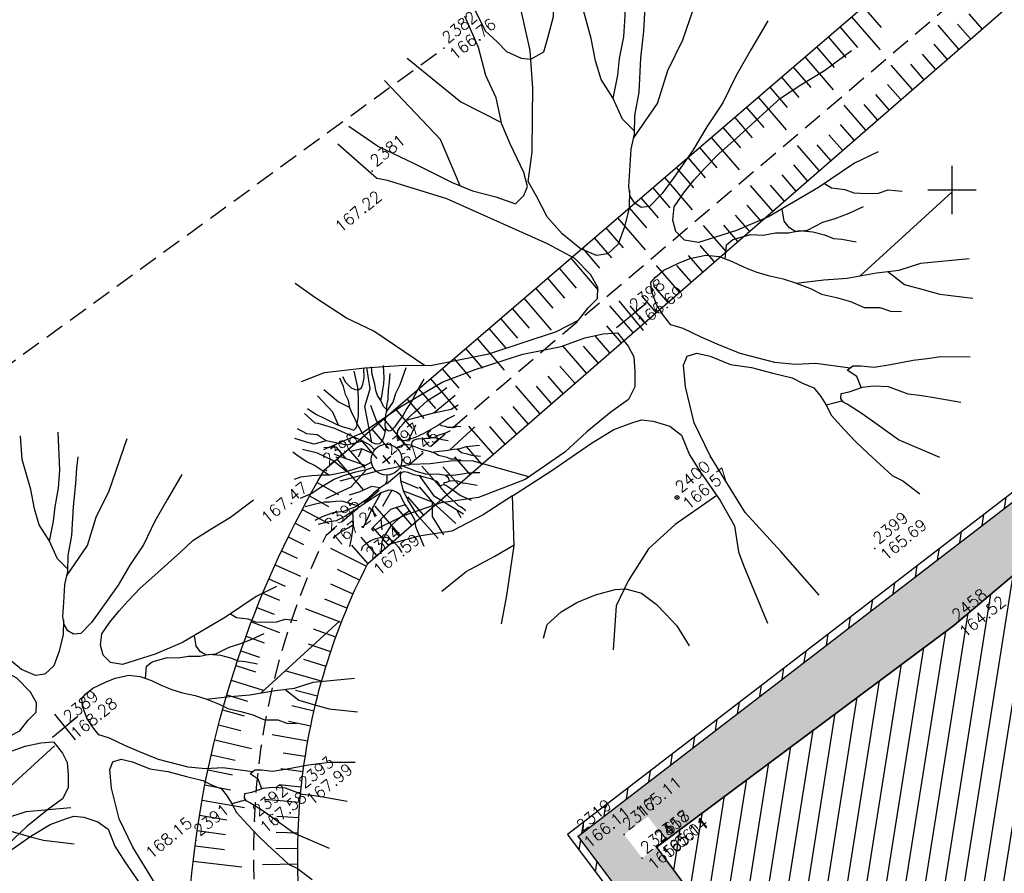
# Model space of a CAD drawing. Header units: feet. Extents: x 529188 to 529675, y 139816 to 140273.
# Tile 37 of 118: x 529351 to 529376, y 140032 to 140054. Entities that reach past the tile are written whole.
import ezdxf
from ezdxf.enums import TextEntityAlignment as Align

# ---------------------------------------------------------------- set-up
doc = ezdxf.new("R2010")
doc.units = ezdxf.units.FT
doc.header["$LTSCALE"] = 2
doc.header["$MEASUREMENT"] = 0
doc.header["$PDSIZE"] = 0.1
doc.linetypes.add('CACHE', pattern=[0.375, 0.25, -0.125])
doc.layers.get('0').update_dxf_attribs({"linetype": 'CONTINUOUS'})
for name, color, linetype in [('ARBRES', 70, 'CONTINUOUS'), ('BATI', 10, 'CONTINUOUS'), ('BATI-HACHURES', 30, 'CONTINUOUS'), ('CARROYAGE', 7, 'CONTINUOUS'), ('DIVERS_1', 7, 'CONTINUOUS'), ('MURS', 1, 'CONTINUOUS'), ('TALUS', 40, 'CONTINUOUS'), ('TALUS_BAS', 40, 'CACHE'), ('TALUS_HAUT', 40, 'CONTINUOUS'), ('TOPOALT', 3, 'CONTINUOUS'), ('TOPOJIS', 7, 'CONTINUOUS'), ('TOPOJIS-GELE', 7, 'CONTINUOUS'), ('TOPOMAT', 142, 'CONTINUOUS')]:
    doc.layers.add(name, color=color, linetype=linetype)
doc.styles.get("Standard").update_dxf_attribs({"font": 'ROMANS.SHX'})

# ---------------------------------------------------------------- blocks, each defined once
blk = doc.blocks.new('TCPOINT')
at = {"color": 0}
blk.add_point((0, 0), dxfattribs=at)
at = {"layer": 'TOPOALT'}
blk.add_attdef('ALT', text='', height=0.3, dxfattribs=at).set_placement((0.1, -0.1), align=Align.TOP_LEFT)
at = {"layer": 'TOPOMAT'}
blk.add_attdef('MAT', (0.1, 0.1), '', height=0.3, dxfattribs=at)
blk = doc.blocks.new('194')
for p, q in [((0, -0.0285), (0, 0.0285)), ((0.0285, 0), (-0.0285, 0))]:
    blk.add_line(p, q)
for points in [[(-0.1462, 0.4831), (-0.1313, 0.432), (-0.1069, 0.3801), (-0.0807, 0.3213), (-0.0651, 0.2926), (-0.044, 0.264), (-0.0281, 0.2373), (-0.0104, 0.2388), (0.0021, 0.2458), (0.0111, 0.2654), (0.0222, 0.3113), (0.0312, 0.3417), (0.0493, 0.377), (0.0586, 0.4125), (0.0767, 0.4513), (0.0903, 0.5)], [(-0.0745, 0.3099), (-0.0536, 0.3814), (-0.0623, 0.5021)], [(-0.0153, 0.5064), (0.0053, 0.4057), (0.0323, 0.3437)], [(0.1073, 0.4968), (0.1, 0.4635), (0.1032, 0.4403), (0.1049, 0.4208), (0.1155, 0.3993), (0.1258, 0.3888), (0.1472, 0.3849), (0.1651, 0.3972), (0.1918, 0.4164), (0.2232, 0.4582)], [(-0.4405, 0.2346), (-0.406, 0.2232), (-0.355, 0.1909), (-0.3075, 0.1567), (-0.2773, 0.1317), (-0.1997, 0.0902), (-0.1007, 0.0521), (-0.0653, 0.0445), (-0.0424, 0.0497), (-0.0227, 0.0514), (-0.0119, 0.0637), (-0.0083, 0.0848), (-0.0114, 0.1186), (-0.0288, 0.1613), (-0.102, 0.3075), (-0.1528, 0.3842), (-0.1634, 0.3967), (-0.1757, 0.4726)], [(0.1153, 0.1452), (0.0987, 0.1259), (0.0754, 0.1083), (0.0521, 0.0944), (0.0309, 0.0929), (0.0166, 0.1018), (0.0044, 0.125), (-0.0023, 0.1589), (-0.0037, 0.1925), (0.0036, 0.2263), (0.0075, 0.2511), (0.0397, 0.281), (0.0739, 0.3216), (0.1007, 0.3535), (0.1332, 0.3992), (0.173, 0.4788)], [(0.1768, 0.2085), (0.1743, 0.2338), (0.1834, 0.2673), (0.1874, 0.2994), (0.1983, 0.3258), (0.2144, 0.3559), (0.2363, 0.4056), (0.2597, 0.439)], [(0.1831, 0.2662), (0.2104, 0.2885), (0.2283, 0.3061), (0.2533, 0.327), (0.2749, 0.35), (0.314, 0.4026)], [(-0.2842, 0.1374), (-0.3103, 0.2241), (-0.3293, 0.265), (-0.3466, 0.3184), (-0.3557, 0.3528)], [(0.4336, 0.21), (0.3872, 0.1927), (0.3462, 0.177), (0.3051, 0.1579), (0.2641, 0.1458), (0.2267, 0.1318), (0.1767, 0.1181), (0.1501, 0.1113), (0.1233, 0.1079), (0.1129, 0.115), (0.1094, 0.1258), (0.1112, 0.1382), (0.1183, 0.1505), (0.1346, 0.1682), (0.1562, 0.1911), (0.1741, 0.2053), (0.1921, 0.2263), (0.2188, 0.2492), (0.253, 0.2864), (0.2817, 0.3144), (0.2996, 0.3339), (0.3139, 0.3479)], [(0.1692, 0.2014), (0.2292, 0.2189), (0.2721, 0.247), (0.3185, 0.268), (0.4, 0.3184)], [(-0.4791, 0.1354), (-0.4193, 0.1186), (-0.3521, 0.1127), (-0.2795, 0.1016), (-0.2299, 0.0851), (-0.1611, 0.0578), (-0.1098, 0.0308), (-0.0745, 0.0181), (-0.0498, 0.0055), (-0.0322, -0.007), (-0.0324, -0.0321), (-0.036, -0.0498), (-0.0485, -0.0674), (-0.063, -0.085), (-0.0825, -0.0936), (-0.1146, -0.0916), (-0.1605, -0.0912), (-0.205, -0.0942), (-0.2759, -0.0882), (-0.3466, -0.0647), (-0.3942, -0.0359), (-0.4489, -0.0157), (-0.4967, -0.0047)], [(0.4374, -0.0442), (0.3993, -0.0348), (0.3353, -0.0291), (0.2503, -0.0157), (0.2007, -0.0011), (0.1687, 0.0116), (0.1457, 0.0208), (0.1317, 0.0367), (0.1301, 0.0545), (0.1373, 0.0705), (0.1516, 0.0845), (0.1748, 0.0916), (0.1997, 0.0965), (0.2228, 0.0999), (0.253, 0.1033), (0.2869, 0.1047), (0.3171, 0.1062), (0.3473, 0.1078), (0.3758, 0.1093), (0.4113, 0.1053), (0.4521, 0.0996), (0.5019, 0.0974)], [(-0.2695, -0.0887), (-0.3195, -0.0169), (-0.3443, 0.0028), (-0.3706, 0.0191), (-0.3936, 0.037), (-0.4376, 0.0602), (-0.4902, 0.0843)], [(0.2018, -0.266), (0.1666, -0.2282), (0.1419, -0.2102), (0.1207, -0.1888), (0.0892, -0.1459), (0.0717, -0.1136), (0.0595, -0.0904), (0.0473, -0.0638), (0.0367, -0.0476), (0.0369, -0.0298), (0.0388, -0.0121), (0.046, 0.009), (0.0534, 0.0197), (0.0639, 0.0215), (0.0799, 0.0214), (0.103, 0.0158), (0.1207, 0.0103), (0.1421, -0.0006), (0.1561, -0.0148), (0.1666, -0.0327), (0.1752, -0.0505), (0.1841, -0.0667), (0.1946, -0.0829), (0.2086, -0.1007), (0.2192, -0.1169), (0.2314, -0.1382), (0.2383, -0.1543), (0.2525, -0.1722), (0.2648, -0.1901), (0.275, -0.2097), (0.2927, -0.2242), (0.3016, -0.2384), (0.3139, -0.2492)], [(0.1609, -0.023), (0.1756, -0.008), (0.188, -0.0081), (0.213, -0.019), (0.227, -0.0315), (0.243, -0.0407), (0.2587, -0.0532), (0.273, -0.0604), (0.287, -0.0747), (0.2975, -0.0891), (0.3045, -0.1016), (0.3134, -0.1104), (0.3274, -0.1266)], [(0.3686, -0.0932), (0.3455, -0.0876), (0.3244, -0.0804), (0.3067, -0.0731), (0.2817, -0.0676), (0.2676, -0.0587), (0.2641, -0.0479), (0.2642, -0.0355), (0.2736, -0.0194)], [(-0.4388, -0.2315), (-0.4064, -0.2041), (-0.3508, -0.1534), (-0.3061, -0.0952), (-0.3575, -0.0894), (-0.4087, -0.0783), (-0.4512, -0.0531), (-0.4954, -0.0337)], [(0.3457, -0.03), (0.3496, -0.0416), (0.3636, -0.0559), (0.3705, -0.0684), (0.3848, -0.0809), (0.3988, -0.0917), (0.4131, -0.0972), (0.4275, -0.112)], [(-0.3061, -0.0952), (-0.2369, -0.1029), (-0.166, -0.1089), (-0.1272, -0.1145), (-0.1005, -0.1235), (-0.0865, -0.129), (-0.0742, -0.1415), (-0.0601, -0.163), (-0.0549, -0.1842), (-0.0642, -0.2142), (-0.0679, -0.2463), (-0.072, -0.2958), (-0.0794, -0.3382), (-0.0994, -0.3718), (-0.1066, -0.3931), (-0.1329, -0.4808)], [(-0.0473, -0.4976), (-0.05, -0.4112), (-0.0547, -0.3328), (-0.0414, -0.2353), (-0.0285, -0.1821), (-0.0049, -0.1327), (0.0131, -0.1061), (0.0256, -0.0991), (0.0399, -0.1046), (0.0521, -0.1205), (0.0677, -0.1491), (0.0889, -0.1725), (0.1082, -0.1994), (0.1257, -0.2227), (0.1326, -0.2386), (0.1415, -0.2547), (0.1414, -0.2708), (0.1395, -0.2849), (0.1357, -0.3026), (0.1372, -0.3311), (0.1389, -0.356), (0.1421, -0.3808), (0.1455, -0.4057), (0.1487, -0.4288), (0.1559, -0.445), (0.1635, -0.4757)], [(0.2196, -0.1177), (0.2545, -0.1401), (0.2828, -0.1601), (0.3215, -0.1816), (0.3499, -0.1996), (0.3816, -0.2123), (0.4412, -0.2523)], [(-0.4766, -0.1378), (-0.4306, -0.1383), (-0.3828, -0.1477), (-0.3504, -0.1528)], [(0.3, -0.1696), (0.4838, -0.1595)], [(0.3358, -0.1907), (0.3426, -0.221), (0.3602, -0.246), (0.3741, -0.2656), (0.4085, -0.3011)], [(-0.4044, -0.2875), (-0.3874, -0.2752), (-0.3592, -0.2738), (-0.3325, -0.2777), (-0.3041, -0.2867), (-0.2761, -0.2993), (-0.2635, -0.3084), (-0.2496, -0.328), (-0.2428, -0.3545), (-0.2413, -0.3742), (-0.2395, -0.399), (-0.2445, -0.4333)], [(0.1958, -0.2987), (0.2016, -0.2818), (0.1964, -0.2659), (0.2071, -0.266), (0.2161, -0.2732), (0.23, -0.2874), (0.2514, -0.3), (0.2814, -0.3163), (0.2991, -0.3272), (0.3167, -0.3381), (0.3501, -0.3657)], [(-0.0712, -0.287), (-0.1464, -0.281), (-0.1996, -0.284), (-0.253, -0.3012), (-0.2903, -0.3186), (-0.3352, -0.3665)], [(0.2206, -0.4531), (0.1899, -0.3937), (0.1798, -0.3563), (0.1727, -0.3297), (0.1642, -0.3046), (0.1606, -0.2958), (0.1392, -0.2862)], [(0.1618, -0.2987), (0.1626, -0.2921), (0.1677, -0.2868), (0.1784, -0.2923), (0.1981, -0.2995), (0.2121, -0.3087), (0.228, -0.3229), (0.2436, -0.3498), (0.2559, -0.3624), (0.2684, -0.3766), (0.2966, -0.409)]]:
    blk.add_lwpolyline(points)
blk = doc.blocks.new('191')
for p, q in [((0.138, 0), (-0.138, 0)), ((0, -0.138), (0, 0.138))]:
    blk.add_line(p, q)
for points in [[(-0.742, 2.326), (-0.67, 2.078), (-0.552, 1.827), (-0.425, 1.542), (-0.35, 1.403), (-0.247, 1.264), (-0.17, 1.135), (-0.084, 1.142), (-0.024, 1.176), (0.02, 1.271), (0.074, 1.494), (0.117, 1.641), (0.205, 1.812), (0.25, 1.984), (0.338, 2.172), (0.404, 2.408)], [(-0.395, 1.487), (-0.294, 1.833), (-0.336, 2.418)], [(-0.108, 2.439), (-0.008, 1.951), (0.122, 1.651)], [(0.525, 0.689), (0.444, 0.595), (0.331, 0.51), (0.219, 0.442), (0.116, 0.435), (0.047, 0.478), (-0.012, 0.591), (-0.045, 0.755), (-0.052, 0.918), (-0.016, 1.081), (0.003, 1.202), (0.158, 1.347), (0.324, 1.543), (0.454, 1.698), (0.612, 1.919), (0.804, 2.305)], [(0.486, 2.393), (0.451, 2.231), (0.466, 2.119), (0.475, 2.024), (0.526, 1.92), (0.576, 1.869), (0.68, 1.85), (0.766, 1.91), (0.896, 2.003), (1.048, 2.205)], [(-0.173, 0.766), (-0.555, 0.944), (-0.902, 1.372), (-0.983, 1.639), (-1.17, 1.827), (-1.275, 2.082)], [(-0.075, 0.393), (-0.074, 0.396), (-0.089, 0.56), (-0.173, 0.766), (-0.528, 1.475), (-0.775, 1.847), (-0.826, 1.907), (-0.886, 2.275)], [(-0.012, 0.591), (0.436, 1.425), (0.837, 1.693), (1.115, 2.172)], [(0.823, 0.995), (0.811, 1.118), (0.855, 1.28), (0.874, 1.436), (0.927, 1.564), (1.005, 1.709), (1.111, 1.95), (1.225, 2.112)], [(-0.902, 1.372), (-1.197, 1.506), (-1.331, 1.693), (-1.488, 1.936)], [(0.854, 1.275), (0.986, 1.383), (1.073, 1.468), (1.194, 1.57), (1.299, 1.681), (1.488, 1.936)], [(-1.411, 0.65), (-1.538, 1.071), (-1.63, 1.269), (-1.714, 1.528), (-1.758, 1.695)], [(-1.002, 0.422), (-1.09, 0.864), (-1.277, 1.265), (-1.518, 1.586)], [(2.068, 1.003), (1.843, 0.919), (1.644, 0.842), (1.445, 0.75), (1.246, 0.691), (1.065, 0.623), (0.823, 0.557), (0.694, 0.524), (0.564, 0.508), (0.513, 0.542), (0.496, 0.594), (0.505, 0.654), (0.54, 0.714), (0.618, 0.8), (0.723, 0.911), (0.81, 0.98), (0.897, 1.082), (1.027, 1.192), (1.192, 1.373), (1.331, 1.508), (1.418, 1.603), (1.487, 1.671)], [(0.444, 0.595), (0.436, 0.944), (0.57, 1.345)], [(0.786, 0.961), (1.077, 1.046), (1.285, 1.182), (1.51, 1.284), (1.905, 1.528)], [(-2.169, 1.122), (-2.002, 1.067), (-1.755, 0.91), (-1.524, 0.744), (-1.378, 0.623), (-1.002, 0.422), (-0.522, 0.237), (-0.35, 0.2), (-0.346, 0.201)], [(-0.522, 0.237), (-0.795, 0.677), (-0.795, 1.078), (-1.063, 1.265)], [(-0.795, 0.677), (-0.956, 0.971)], [(-2.356, 0.641), (-2.066, 0.56), (-1.74, 0.531), (-1.389, 0.477), (-1.148, 0.397), (-0.815, 0.265), (-0.566, 0.134), (-0.395, 0.072), (-0.394, 0.072)], [(-0.18, 0.357), (-0.314, 0.623), (-0.581, 0.757)], [(-0.314, 0.623), (-0.528, 0.516)], [(2.086, -0.23), (1.901, -0.184), (1.591, -0.156), (1.179, -0.091), (0.939, -0.021), (0.784, 0.041), (0.672, 0.085), (0.604, 0.163), (0.597, 0.249), (0.632, 0.326), (0.701, 0.394), (0.813, 0.429), (0.934, 0.452), (1.046, 0.469), (1.192, 0.485), (1.356, 0.492), (1.503, 0.499), (1.649, 0.507), (1.787, 0.514), (1.959, 0.495), (2.157, 0.467), (2.399, 0.457)], [(-1.34, -0.445), (-1.582, -0.097), (-1.703, -0.002), (-1.83, 0.077), (-1.941, 0.164), (-2.155, 0.277), (-2.41, 0.393)], [(1.046, 0.469), (1.721, 0.167), (2.436, 0.167)], [(-0.566, 0.134), (-1.17, 0.035), (-1.866, 0.222)], [(0.392, 0.079), (0.465, 0.061), (0.551, 0.035), (0.655, -0.018), (0.722, -0.087), (0.774, -0.174), (0.815, -0.26), (0.858, -0.339), (0.909, -0.417), (0.977, -0.504), (1.028, -0.582), (1.088, -0.685), (1.121, -0.763), (1.19, -0.85), (1.249, -0.937), (1.299, -1.032), (1.385, -1.102), (1.428, -1.171), (1.487, -1.223)], [(0.784, 0.041), (1.159, 0.221)], [(1.721, 0.167), (2.123, -0.047), (2.337, -0.073)], [(-0.249, -0.313), (-0.269, -0.342), (-0.339, -0.427), (-0.434, -0.469), (-0.589, -0.459), (-0.812, -0.457), (-1.027, -0.472), (-1.371, -0.443), (-1.714, -0.329), (-1.945, -0.189), (-2.21, -0.092), (-2.441, -0.038)], [(-2.161, -1.137), (-2.004, -1.005), (-1.734, -0.759), (-1.517, -0.477), (-1.767, -0.449), (-2.015, -0.395), (-2.221, -0.273), (-2.435, -0.179)], [(-0.589, -0.459), (-0.742, -0.286), (-1.063, -0.205), (-1.331, -0.098)], [(0.746, -0.127), (0.817, -0.054), (0.877, -0.054), (0.998, -0.107), (1.066, -0.168), (1.144, -0.213), (1.22, -0.273), (1.289, -0.308), (1.357, -0.377), (1.408, -0.447), (1.442, -0.508), (1.485, -0.551), (1.553, -0.629)], [(1.753, -0.467), (1.641, -0.44), (1.538, -0.405), (1.453, -0.37), (1.331, -0.343), (1.263, -0.3), (1.246, -0.248), (1.247, -0.188), (1.292, -0.109)], [(1.641, -0.161), (1.66, -0.217), (1.728, -0.286), (1.762, -0.347), (1.831, -0.408), (1.899, -0.46), (1.968, -0.487), (2.038, -0.558)], [(-1.517, -0.477), (-1.182, -0.514), (-0.839, -0.543), (-0.65, -0.571), (-0.521, -0.614), (-0.453, -0.641), (-0.394, -0.701), (-0.325, -0.805), (-0.3, -0.908), (-0.345, -1.054), (-0.363, -1.209), (-0.383, -1.449), (-0.419, -1.655), (-0.516, -1.818), (-0.551, -1.921), (-0.678, -2.346)], [(-0.263, -2.427), (-0.276, -2.009), (-0.299, -1.628), (-0.235, -1.156), (-0.172, -0.898), (-0.058, -0.658), (0.029, -0.529), (0.09, -0.496), (0.159, -0.522), (0.219, -0.6), (0.294, -0.738), (0.397, -0.851), (0.49, -0.982), (0.575, -1.095), (0.609, -1.172), (0.652, -1.25), (0.651, -1.328), (0.642, -1.396), (0.624, -1.482), (0.631, -1.62), (0.639, -1.741), (0.655, -1.861), (0.671, -1.982), (0.687, -2.094), (0.721, -2.172), (0.758, -2.321)], [(0.944, -1.304), (0.773, -1.121), (0.654, -1.034), (0.551, -0.931), (0.398, -0.723), (0.313, -0.566), (0.254, -0.454), (0.204, -0.344)], [(-2.344, -0.683), (-2.121, -0.686), (-1.889, -0.731), (-1.732, -0.756)], [(-0.65, -0.571), (-1.09, -0.74), (-1.598, -0.981)], [(-1.09, -0.74), (-1.17, -0.954)], [(-0.394, -0.701), (-0.849, -0.874)], [(-0.058, -0.658), (0.168, -1.088)], [(1.03, -0.586), (1.2, -0.694), (1.337, -0.791), (1.525, -0.896), (1.662, -0.983), (1.816, -1.044), (2.104, -1.238)], [(-0.172, -0.898), (0.222, -1.596), (0.337, -2.418)], [(0.397, -0.851), (0.355, -1.489), (0.655, -2.352)], [(1.42, -0.838), (2.311, -0.789)], [(1.594, -0.94), (1.627, -1.086), (1.712, -1.208), (1.779, -1.303), (1.946, -1.475)], [(-0.363, -1.209), (-0.742, -1.061), (-1.438, -1.141), (-1.438, -1.221)], [(-1.09, -1.101), (-1.25, -1.328)], [(-1.994, -1.409), (-1.911, -1.349), (-1.775, -1.342), (-1.645, -1.361), (-1.508, -1.405), (-1.372, -1.466), (-1.311, -1.51), (-1.244, -1.605), (-1.211, -1.734), (-1.203, -1.829), (-1.195, -1.949), (-1.219, -2.115)], [(-0.379, -1.406), (-0.744, -1.378), (-1.002, -1.392), (-1.26, -1.475), (-1.441, -1.56), (-1.658, -1.792)], [(1.035, -2.211), (0.887, -1.923), (0.837, -1.742), (0.803, -1.614), (0.762, -1.492), (0.744, -1.449), (0.641, -1.402)], [(0.75, -1.463), (0.754, -1.431), (0.779, -1.406), (0.831, -1.432), (0.926, -1.467), (0.994, -1.511), (1.071, -1.581), (1.147, -1.711), (1.206, -1.772), (1.267, -1.841), (1.403, -1.998)], [(0.915, -1.463), (0.943, -1.381), (0.918, -1.304), (0.97, -1.305), (1.013, -1.339), (1.081, -1.408), (1.184, -1.469), (1.33, -1.549), (1.416, -1.601), (1.501, -1.654), (1.663, -1.788)], [(0.222, -1.596), (-0.019, -1.89), (-0.095, -2.44)], [(0.583, -2.144), (0.542, -2.381)]]:
    blk.add_lwpolyline(points)
blk.add_circle((0, 0), 0.4)
blk = doc.blocks.new('281')
at = {"ltscale": 3}
blk.add_circle((0, 0), 0.05, dxfattribs=at)

msp = doc.modelspace()

# ---------------------------------------------------------------- hatches: boundary and pattern name
h = msp.add_hatch()
h.set_pattern_fill('GRAVEL', color=254, style=0)
h.set_pattern_definition([(228.0128, (529357.68551, 140019.42807), (-7.99999823, -9.00000134), [0.134536, -13.319088]), (184.9697, (529357.59551, 140019.32807), (12.00000105, 0.999991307), [0.230868, -22.855925]), (132.5104, (529357.36551, 140019.30807), (9.99999072, -11.00000867), [0.162788, -16.116032]), (267.2737, (529356.97551, 140019.05807), (0.99999602, 20.000000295), [0.210238, -20.813558]), (292.8337, (529356.96551, 140018.84807), (-5.000009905, 11.99999641), [0.206155, -20.409373]), (357.2737, (529357.04551, 140018.65807), (-20.000000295, 0.99999602), [0.210238, -20.813558]), (37.6942, (529357.25551, 140018.64807), (-13.000007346, -9.999990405), [0.278029, -27.524849]), (72.2553, (529357.47551, 140018.81807), (7.000010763, 21.99999623), [0.262488, -25.986321]), (121.4296, (529357.55551, 140019.06807), (-8.000008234, 12.999995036), [0.21095, -20.884073]), (175.2364, (529357.44551, 140019.24807), (11.00000095, -0.99999153), [0.240832, -11.800763]), (222.3974, (529357.20551, 140019.26807), (-12.00000735, -10.999992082), [0.311448, -30.833375]), (138.8141, (529357.96551, 140019.04807), (-7.00000295, 5.99999731), [0.1063, -10.523844]), (171.4692, (529357.88551, 140019.11807), (12.999998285, -2.00000791), [0.202237, -20.021511]), (225, (529357.6855, 140019.1481), (-1e-16, -1), [0.14142, -1.272792]), (203.1986, (529357.61551, 140019.26807), (4.99999973, 2.00000133), [0.076158, -7.539615]), (291.8014, (529357.54551, 140019.23807), (-0.9999999, 3.0000003), [0.107703, -5.277462]), (30.9638, (529357.58551, 140019.13807), (2.999998, 2.0000025), [0.17493, -5.656023]), (161.5651, (529357.7355, 140019.22807), (2.0000004, -0.9999984), [0.12649, -3.035787]), (16.3895, (529356.96551, 140019.23807), (10.0000022, 2.99999271), [0.1772, -17.542845]), (70.3462, (529357.13551, 140019.28807), (-3.99999525, -11.00000214), [0.148661, -14.717408]), (293.1986, (529357.73551, 140019.42807), (-2.00000133, 4.99999973), [0.152315, -7.463458]), (343.6105, (529357.79551, 140019.28807), (-10.0000022, 2.99999271), [0.1772, -17.542845]), (339.444, (529356.96551, 140018.61807), (-5.00000184, 1.999996), [0.17088, -8.373124]), (294.7751, (529357.12551, 140018.55807), (-4.99999219, 11.00000342), [0.143178, -14.174643]), (66.8014, (529357.74551, 140018.42807), (2.00000133, 4.99999973), [0.152315, -7.463458]), (17.354, (529357.80551, 140018.56807), (-13.00000202, -3.9999945), [0.167631, -16.595424]), (69.444, (529357.25551, 140018.42807), (-1.999996, -5.00000184), [0.08544, -8.458564]), (101.3099, (529357.68551, 140018.42807), (-0.9999976, 4.0000008), [0.05099, -5.04803]), (165.9638, (529357.6755, 140018.47807), (3.0000005, -0.999998), [0.206155, -3.91695]), (186.009, (529357.47551, 140018.52807), (9.99999975, 0.99999932), [0.19105, -18.913923]), (303.6901, (529357.5855, 140019.04807), (-1.0000013, 1.9999996), [0.144222, -3.46133]), (353.1572, (529357.66551, 140018.92807), (16.999999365, -2.000008), [0.251794, -24.927563]), (60.9454, (529357.91551, 140018.89807), (-4.00000003, -7.00000038), [0.102956, -10.192674]), (90, (529357.9655, 140018.9881), (-1, 1), [0.06, -0.94]), (120.2564, (529357.45551, 140018.55807), (3.99999489, -7.00000246), [0.138924, -13.75352]), (48.0128, (529357.38551, 140018.67807), (7.99999823, 9.00000134), [0.269072, -13.184552]), (0, (529357.5655, 140018.8781), (1, 1), [0.26, -0.74]), (325.3048, (529357.82551, 140018.87807), (-9.99999426, 7.00000861), [0.158114, -15.653274]), (254.0546, (529357.95551, 140018.78807), (-0.9999999, -4.00000013), [0.145602, -7.134508]), (207.646, (529357.91551, 140018.64807), (-18.999995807, -10.000007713), [0.237065, -23.469474]), (175.4261, (529357.70551, 140018.53807), (-13.00000056, 0.9999948), [0.250799, -24.829074])])
h.paths.add_polyline_path([(529382.001, 140021.296), (529380.528, 140020.136), (529377.73, 140023.909), (529374.222, 140021.345), (529365.307, 140033.251), (529377.196, 140042.389), (529380.567, 140046.765), (529381.337, 140045.316), (529381.377, 140045.233), (529381.074, 140044.809), (529378.32, 140041.474), (529375.044, 140038.708), (529367.581, 140033.145), (529367.112, 140033.757), (529366.5, 140033.288), (529366.969, 140032.675), (529367.338, 140032.961), (529370.406, 140028.829), (529369.861, 140028.43), (529370.26, 140027.886), (529370.804, 140028.284), (529374.443, 140023.449), (529373.994, 140023.035), (529374.516, 140022.47), (529375.081, 140022.992), (529374.668, 140023.438), (529379.144, 140026.718), (529379.099, 140026.606), (529378.47, 140026.165), (529378.911, 140025.537), (529379.539, 140025.977), (529379.099, 140026.606), (529379.144, 140026.718), (529379.422, 140026.362), (529379.837, 140026.685), (529382.092, 140023.622), (529382.166, 140023.215), (529381.659, 140022.86), (529382.015, 140022.353), (529382.521, 140022.708), (529382.166, 140023.215), (529382.092, 140023.622), (529383.161, 140022.163)])
at = {"layer": 'BATI-HACHURES'}
h = msp.add_hatch(dxfattribs=at)
h.set_pattern_fill('ANSI31', color=256, scale=4, angle=36, style=0)
edge = h.paths.add_edge_path()
edge.add_line((529412.573, 140005.015), (529400.742, 139996.224))
edge.add_line((529400.742, 139996.224), (529382.001, 140021.296))
edge.add_line((529382.001, 140021.296), (529383.161, 140022.163))
edge.add_line((529383.161, 140022.163), (529379.586, 140027.042))
edge.add_line((529379.586, 140027.042), (529374.528, 140023.336))
edge.add_line((529374.528, 140023.336), (529367.328, 140032.975))
edge.add_line((529367.328, 140032.975), (529375.044, 140038.708))
edge.add_line((529375.044, 140038.708), (529378.32, 140041.474))
edge.add_line((529378.32, 140041.474), (529381.074, 140044.809))
edge.add_line((529381.074, 140044.809), (529384.154, 140049.123))
edge.add_line((529384.154, 140049.123), (529393.929, 140042.125))
edge.add_line((529393.929, 140042.125), (529389.815, 140036.425))
edge.add_arc((529388.302, 140034.725), 2.276, -8.8053, 48.3316, ccw=False)
edge.add_arc((529388.675, 140034.668), 1.899, 326.0638, 351.1947, ccw=False)
edge.add_arc((529385.993, 140036.472), 5.132, 319.1808, 326.0638, ccw=False)
edge.add_line((529389.876, 140033.118), (529393.012, 140030.397))
edge.add_line((529393.012, 140030.397), (529393.482, 140029.795))
edge.add_line((529393.482, 140029.795), (529393.979, 140030.184))
edge.add_line((529393.979, 140030.184), (529394.264, 140029.82))
edge.add_line((529394.264, 140029.82), (529394.225, 140029.773))
edge.add_line((529394.225, 140029.773), (529403.785, 140016.796))
edge.add_line((529403.785, 140016.796), (529412.573, 140005.015))
h = msp.add_hatch(dxfattribs=at)
h.set_pattern_fill('ANSI31', color=256, scale=4, angle=36, style=0)
h.paths.add_polyline_path([(529397.893, 139992.902), (529387.45, 140007.003), (529389.275, 140008.344), (529389.279, 140008.337), (529377.73, 140023.909), (529376.916, 140023.314), (529374.222, 140021.345), (529365.307, 140033.251), (529377.196, 140042.389), (529381.524, 140048.008), (529381.366, 140048.13), (529377.053, 140042.531), (529365.028, 140033.289), (529374.181, 140021.067), (529376.957, 140023.096), (529377.688, 140023.63), (529388.994, 140008.386), (529387.17, 140007.045), (529397.733, 139992.783)])

# ---------------------------------------------------------------- linework, layer by layer
at = {"layer": 'BATI', "flags": 128}
msp.add_lwpolyline([(529379.586, 140027.042), (529374.528, 140023.336), (529367.328, 140032.975), (529367.338, 140032.961), (529375.044, 140038.708), (529378.32, 140041.474), (529381.074, 140044.809), (529384.154, 140049.123), (529393.929, 140042.125), (529389.815, 140036.425), (529389.815, 140036.425), (529389.815, 140036.425, -0.365017), (529390.25, 140033.607, -0.059669), (529389.876, 140033.118), (529393.012, 140030.397), (529393.482, 140029.795), (529393.979, 140030.184), (529394.264, 140029.82), (529394.225, 140029.773), (529403.785, 140016.796)], format="xyb", dxfattribs=at)
msp.add_lwpolyline([(529389.815, 140036.425), (529393.929, 140042.125), (529384.154, 140049.123), (529381.074, 140044.809), (529378.32, 140041.474), (529375.044, 140038.708), (529367.338, 140032.961), (529374.528, 140023.336), (529379.586, 140027.042), (529383.161, 140022.163), (529382.001, 140021.296), (529400.742, 139996.224), (529412.573, 140005.015), (529393.979, 140030.184), (529393.491, 140029.784), (529393.012, 140030.397), (529389.876, 140033.118, 0.426025), (529389.815, 140036.425)], format="xyb", close=True, dxfattribs=at)
at = {"layer": 'CARROYAGE'}
for p, q in [((529375, 140049.375), (529375, 140050.625)), ((529374.375, 140050), (529375.625, 140050))]:
    msp.add_line(p, q, dxfattribs=at)
at = {"layer": 'MURS', "flags": 128}
msp.add_lwpolyline([(529397.893, 139992.902), (529387.45, 140007.003), (529389.275, 140008.344), (529389.279, 140008.337), (529377.73, 140023.909), (529376.916, 140023.314), (529374.222, 140021.345), (529365.307, 140033.251), (529377.196, 140042.389), (529381.524, 140048.008), (529381.366, 140048.13), (529377.053, 140042.531), (529365.028, 140033.289), (529374.181, 140021.067), (529376.957, 140023.096), (529377.688, 140023.63), (529388.994, 140008.386), (529388.994, 140008.386), (529387.17, 140007.045), (529397.733, 139992.783)], close=True, dxfattribs=at)
at = {"layer": 'TALUS'}
for p, q in [((529372.699, 140054.748), (529373.161, 140054.211)), ((529375.782, 140054.176), (529375.448, 140054.56)), ((529372.396, 140054.488), (529373.133, 140053.63)), ((529372.093, 140054.227), (529372.552, 140053.692)), ((529375.178, 140053.651), (529374.64, 140054.27)), ((529375.48, 140053.914), (529375.145, 140054.299)), ((529371.789, 140053.966), (529372.248, 140053.432)), ((529371.486, 140053.706), (529371.944, 140053.172)), ((529374.876, 140053.389), (529374.538, 140053.777)), ((529371.182, 140053.445), (529371.915, 140052.592)), ((529374.575, 140053.126), (529374.235, 140053.517)), ((529370.879, 140053.185), (529371.336, 140052.652)), ((529373.971, 140052.601), (529373.423, 140053.231)), ((529374.273, 140052.864), (529373.932, 140053.256)), ((529370.575, 140052.924), (529371.032, 140052.392)), ((529370.272, 140052.663), (529370.728, 140052.133)), ((529373.669, 140052.339), (529373.325, 140052.734)), ((529369.969, 140052.403), (529370.697, 140051.555)), ((529373.367, 140052.076), (529373.022, 140052.473)), ((529369.665, 140052.142), (529370.12, 140051.613)), ((529372.764, 140051.551), (529372.206, 140052.192)), ((529373.066, 140051.814), (529372.719, 140052.213)), ((529369.362, 140051.881), (529369.816, 140051.353)), ((529369.058, 140051.621), (529369.511, 140051.093)), ((529372.462, 140051.289), (529372.112, 140051.691)), ((529368.755, 140051.36), (529369.479, 140050.517)), ((529372.16, 140051.026), (529371.809, 140051.43)), ((529368.451, 140051.099), (529368.903, 140050.573)), ((529371.557, 140050.501), (529370.989, 140051.153)), ((529371.859, 140050.763), (529371.505, 140051.169)), ((529368.148, 140050.839), (529368.599, 140050.313)), ((529367.845, 140050.578), (529368.295, 140050.054)), ((529371.255, 140050.238), (529370.899, 140050.648)), ((529367.541, 140050.317), (529368.261, 140049.48)), ((529370.953, 140049.976), (529370.596, 140050.387)), ((529367.238, 140050.057), (529367.687, 140049.534)), ((529370.35, 140049.451), (529369.773, 140050.114)), ((529370.651, 140049.713), (529370.292, 140050.126)), ((529366.934, 140049.796), (529367.383, 140049.274)), ((529366.631, 140049.536), (529367.079, 140049.014)), ((529370.048, 140049.188), (529369.686, 140049.604)), ((529366.327, 140049.275), (529367.043, 140048.442)), ((529369.746, 140048.926), (529369.382, 140049.344)), ((529366.024, 140049.014), (529366.471, 140048.494)), ((529369.143, 140048.401), (529368.556, 140049.075)), ((529369.444, 140048.663), (529369.079, 140049.083)), ((529365.721, 140048.754), (529366.166, 140048.235)), ((529365.417, 140048.493), (529365.862, 140047.975)), ((529368.841, 140048.138), (529368.473, 140048.561)), ((529365.114, 140048.232), (529365.825, 140047.404)), ((529368.539, 140047.875), (529368.169, 140048.3)), ((529364.81, 140047.972), (529365.254, 140047.455)), ((529367.935, 140047.35), (529367.339, 140048.036)), ((529368.237, 140047.613), (529367.866, 140048.039)), ((529364.507, 140047.711), (529364.95, 140047.195)), ((529364.203, 140047.45), (529364.646, 140046.935)), ((529367.634, 140047.088), (529367.26, 140047.518)), ((529363.9, 140047.19), (529364.607, 140046.367)), ((529367.332, 140046.825), (529366.956, 140047.257)), ((529363.597, 140046.929), (529364.038, 140046.416)), ((529366.728, 140046.3), (529366.123, 140046.997)), ((529367.03, 140046.563), (529366.653, 140046.996)), ((529363.293, 140046.669), (529363.734, 140046.156)), ((529362.99, 140046.408), (529363.43, 140045.896)), ((529366.427, 140046.038), (529366.046, 140046.475)), ((529362.686, 140046.147), (529363.389, 140045.329)), ((529366.125, 140045.775), (529365.743, 140046.214)), ((529362.383, 140045.887), (529362.821, 140045.376)), ((529365.521, 140045.25), (529364.906, 140045.957)), ((529365.823, 140045.513), (529365.44, 140045.953)), ((529362.079, 140045.626), (529362.517, 140045.116)), ((529365.219, 140044.987), (529364.833, 140045.431)), ((529361.776, 140045.365), (529362.213, 140044.856)), ((529364.918, 140044.725), (529364.53, 140045.171)), ((529361.473, 140045.105), (529362.171, 140044.292)), ((529364.314, 140044.2), (529363.689, 140044.918)), ((529364.616, 140044.462), (529364.227, 140044.91)), ((529361.169, 140044.844), (529361.605, 140044.337)), ((529360.866, 140044.583), (529361.301, 140044.077)), ((529364.012, 140043.937), (529363.62, 140044.388)), ((529360.562, 140044.323), (529360.997, 140043.817)), ((529363.71, 140043.675), (529363.317, 140044.127)), ((529360.259, 140044.062), (529360.953, 140043.254)), ((529363.107, 140043.15), (529362.472, 140043.879)), ((529363.409, 140043.412), (529363.014, 140043.866)), ((529359.956, 140043.801), (529360.389, 140043.297)), ((529359.652, 140043.541), (529360.084, 140043.037)), ((529362.805, 140042.887), (529362.407, 140043.345)), ((529359.349, 140043.28), (529359.78, 140042.778)), ((529362.503, 140042.625), (529362.104, 140043.084)), ((529359.045, 140043.02), (529359.735, 140042.217)), ((529361.9, 140042.1), (529361.256, 140042.84)), ((529362.202, 140042.362), (529361.8, 140042.823)), ((529358.742, 140042.759), (529358.783, 140042.711)), ((529358.536, 140042.417), (529359.088, 140042.103)), ((529358.34, 140042.068), (529358.835, 140041.797)), ((529361.598, 140041.837), (529361.194, 140042.302)), ((529360.693, 140041.049), (529360.039, 140041.801)), ((529361.296, 140041.574), (529360.891, 140042.041)), ((529358.151, 140041.716), (529358.843, 140041.35)), ((529360.994, 140041.312), (529360.587, 140041.78)), ((529357.966, 140041.361), (529358.351, 140041.165)), ((529360.391, 140040.787), (529359.981, 140041.258)), ((529357.787, 140041.004), (529358.18, 140040.811)), ((529359.849, 140040.315), (529359.436, 140040.79)), ((529360.089, 140040.524), (529359.677, 140040.997)), ((529357.614, 140040.643), (529358.015, 140040.454)), ((529359.812, 140040.243), (529358.895, 140040.705)), ((529357.446, 140040.28), (529358.103, 140039.983)), ((529359.636, 140039.883), (529359.062, 140040.156)), ((529357.284, 140039.914), (529357.705, 140039.731)), ((529359.469, 140039.52), (529358.894, 140039.776)), ((529357.128, 140039.546), (529357.56, 140039.366)), ((529359.31, 140039.153), (529358.735, 140039.393)), ((529356.977, 140039.176), (529357.422, 140038.999)), ((529359.161, 140038.782), (529358.239, 140039.14)), ((529356.832, 140038.803), (529357.564, 140038.525)), ((529359.02, 140038.407), (529358.444, 140038.616)), ((529356.693, 140038.428), (529357.165, 140038.257)), ((529358.889, 140038.029), (529358.312, 140038.222)), ((529356.56, 140038.051), (529357.046, 140037.883)), ((529358.767, 140037.649), (529358.19, 140037.826)), ((529356.432, 140037.671), (529356.935, 140037.507)), ((529358.654, 140037.265), (529357.731, 140037.525)), ((529356.311, 140037.29), (529357.141, 140037.033)), ((529358.55, 140036.879), (529357.973, 140037.026)), ((529356.195, 140036.907), (529356.732, 140036.75)), ((529356.086, 140036.523), (529356.641, 140036.369)), ((529358.455, 140036.49), (529357.879, 140036.623)), ((529358.37, 140036.099), (529357.794, 140036.217)), ((529355.982, 140036.136), (529356.557, 140035.987)), ((529355.884, 140035.748), (529356.837, 140035.517)), ((529358.295, 140035.706), (529357.374, 140035.872)), ((529355.793, 140035.359), (529356.409, 140035.219)), ((529358.229, 140035.312), (529357.654, 140035.401)), ((529355.707, 140034.968), (529356.346, 140034.834)), ((529358.172, 140034.916), (529357.598, 140034.991)), ((529355.628, 140034.576), (529356.289, 140034.448)), ((529358.125, 140034.519), (529357.552, 140034.579)), ((529355.554, 140034.183), (529356.65, 140033.987)), ((529358.088, 140034.12), (529357.171, 140034.195)), ((529355.487, 140033.789), (529356.197, 140033.673)), ((529358.06, 140033.721), (529357.488, 140033.754)), ((529355.426, 140033.394), (529356.161, 140033.286)), ((529358.042, 140033.322), (529357.471, 140033.341)), ((529355.371, 140032.997), (529356.132, 140032.898)), ((529358.033, 140032.922), (529357.463, 140032.927)), ((529355.322, 140032.6), (529356.583, 140032.455)), ((529358.034, 140032.522), (529357.124, 140032.508))]:
    msp.add_line(p, q, dxfattribs=at)
at = {"layer": 'TALUS_BAS', "flags": 128}
msp.add_lwpolyline([(529380.71, 139981.407), (529369.044, 140002.554), (529357.301, 140028.96, -0.062746), (529356.91, 140033.64, -0.102851), (529358.778, 140041.056), (529382.831, 140061.503), (529384.949, 140065.235)], format="xyb", dxfattribs=at)
msp.add_lwpolyline([(529335.153, 140034.262), (529361.824, 140053.678)], dxfattribs=at)
at = {"layer": 'TALUS_HAUT', "flags": 128}
for points in [[(529378.966, 139980.675), (529366.951, 140001.377), (529355.171, 140028.676, -0.043314), (529355.389, 140033.131, -0.099626), (529358.726, 140042.745), (529381.646, 140062.433), (529384.382, 140065.853)], [(529381.455, 139981.923), (529369.839, 140002.944), (529358.446, 140029.088, -0.08019), (529358.109, 140034.364, -0.094281), (529359.849, 140040.315), (529383.516, 140060.905), (529385.833, 140064.689)]]:
    msp.add_lwpolyline(points, format="xyb", dxfattribs=at)

# ---------------------------------------------------------------- block references
at = {"layer": 'ARBRES'}
for p, xscale, yscale, zscale, rotation in [((529366.686, 140046.742), 17.47401411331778, 17.47401411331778, 17.47401411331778, 39.33073407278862), ((529352.003, 140036.078), 14.96501874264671, 14.96501874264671, 14.96501874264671, 39.33073407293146), ((529344.045, 140032.628), 16.16626390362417, 16.16626390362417, 16.16626390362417, 39.33073407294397)]:
    msp.add_blockref('194', p, dxfattribs=dict(at, xscale=xscale, yscale=yscale, zscale=zscale, rotation=rotation))
at = {"layer": 'ARBRES', "rotation": 39.33073407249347}
msp.add_blockref('191', (529360.337, 140043.005), dxfattribs=at)
at = {"layer": 'DIVERS_1', "rotation": 39.33073407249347}
msp.add_blockref('281', (529367.871, 140042.027), dxfattribs=at)
at = {"layer": 'TOPOJIS'}
ref = msp.add_blockref('TCPOINT', (529361.824, 140053.678), dxfattribs=at)
ref.add_attrib('MAT', '2382', (529361.924, 140053.778), dxfattribs={"layer": 'TOPOMAT', "height": 0.3, "rotation": 39.3307})
ref.add_attrib('ALT', '166.76', dxfattribs={"layer": 'TOPOALT', "height": 0.3, "rotation": 39.3307}).set_placement((529361.924, 140053.578), align=Align.TOP_LEFT)
ref = msp.add_blockref('TCPOINT', (529359.961, 140050.482), dxfattribs=at)
ref.add_attrib('MAT', '2381', (529360.061, 140050.582), dxfattribs={"layer": 'TOPOMAT', "height": 0.3, "rotation": 39.3307})
ref.add_attrib('ALT', '167.22', dxfattribs={"layer": 'TOPOALT', "height": 0.3, "rotation": 39.3307}).set_placement((529358.959, 140049.111), align=Align.TOP_LEFT)
ref = msp.add_blockref('TCPOINT', (529366.686, 140046.742), dxfattribs=at)
ref.add_attrib('MAT', '2398', (529366.786, 140046.842), dxfattribs={"layer": 'TOPOMAT', "height": 0.3, "rotation": 39.3307})
ref.add_attrib('ALT', '166.69', dxfattribs={"layer": 'TOPOALT', "height": 0.3, "rotation": 39.3307}).set_placement((529366.786, 140046.642), align=Align.TOP_LEFT)
ref = msp.add_blockref('TCPOINT', (529358.726, 140042.745), dxfattribs=at)
ref.add_attrib('MAT', '2396', (529358.826, 140042.845), dxfattribs={"layer": 'TOPOMAT', "height": 0.3, "rotation": 39.3307})
ref.add_attrib('ALT', '167.47', dxfattribs={"layer": 'TOPOALT', "height": 0.3, "rotation": 39.3307}).set_placement((529357.047, 140041.564), align=Align.TOP_LEFT)
ref = msp.add_blockref('TCPOINT', (529367.871, 140042.027), dxfattribs=at)
ref.add_attrib('MAT', '2400', (529367.971, 140042.127), dxfattribs={"layer": 'TOPOMAT', "height": 0.3, "rotation": 39.3307})
ref.add_attrib('ALT', '166.57', dxfattribs={"layer": 'TOPOALT', "height": 0.3, "rotation": 39.3307}).set_placement((529367.971, 140041.927), align=Align.TOP_LEFT)
ref = msp.add_blockref('TCPOINT', (529372.999, 140040.701), dxfattribs=at)
ref.add_attrib('MAT', '2399', (529373.099, 140040.801), dxfattribs={"layer": 'TOPOMAT', "height": 0.3, "rotation": 39.3307})
ref.add_attrib('ALT', '165.69', dxfattribs={"layer": 'TOPOALT', "height": 0.3, "rotation": 39.3307}).set_placement((529373.099, 140040.601), align=Align.TOP_LEFT)
ref = msp.add_blockref('TCPOINT', (529352.003, 140036.078), dxfattribs=at)
ref.add_attrib('MAT', '2389', (529352.103, 140036.178), dxfattribs={"layer": 'TOPOMAT', "height": 0.3, "rotation": 39.3307})
ref.add_attrib('ALT', '168.28', dxfattribs={"layer": 'TOPOALT', "height": 0.3, "rotation": 39.3307}).set_placement((529352.103, 140035.978), align=Align.TOP_LEFT)
ref = msp.add_blockref('TCPOINT', (529358.109, 140034.364), dxfattribs=at)
ref.add_attrib('MAT', '2393', (529358.209, 140034.464), dxfattribs={"layer": 'TOPOMAT', "height": 0.3, "rotation": 39.3307})
ref.add_attrib('ALT', '167.99', dxfattribs={"layer": 'TOPOALT', "height": 0.3, "rotation": 39.3307}).set_placement((529358.209, 140034.264), align=Align.TOP_LEFT)
ref = msp.add_blockref('TCPOINT', (529366.5, 140033.288), dxfattribs=at)
ref.add_attrib('MAT', '2317', (529366.6, 140033.388), dxfattribs={"layer": 'TOPOMAT', "height": 0.3, "rotation": 39.3307})
ref.add_attrib('ALT', '165.11', dxfattribs={"layer": 'TOPOALT', "height": 0.3, "rotation": 39.3307}).set_placement((529366.737, 140033.925), align=Align.TOP_LEFT)
ref = msp.add_blockref('TCPOINT', (529355.389, 140033.131), dxfattribs=at)
ref.add_attrib('MAT', '2391', (529355.489, 140033.231), dxfattribs={"layer": 'TOPOMAT', "height": 0.3, "rotation": 39.3307})
ref.add_attrib('ALT', '168.15', dxfattribs={"layer": 'TOPOALT', "height": 0.3, "rotation": 39.3307}).set_placement((529354.046, 140032.875), align=Align.TOP_LEFT)
at = {"layer": 'TOPOJIS-GELE'}
ref = msp.add_blockref('TCPOINT', (529360.337, 140043.005), dxfattribs=at)
ref.add_attrib('MAT', '2397', (529360.437, 140043.105), dxfattribs={"layer": 'TOPOMAT', "height": 0.3, "rotation": 39.3307})
ref.add_attrib('ALT', '167.45', dxfattribs={"layer": 'TOPOALT', "height": 0.3, "rotation": 39.3307}).set_placement((529360.437, 140042.905), align=Align.TOP_LEFT)
ref = msp.add_blockref('TCPOINT', (529358.778, 140041.056), dxfattribs=at)
ref.add_attrib('MAT', '2395', (529358.878, 140041.156), dxfattribs={"layer": 'TOPOMAT', "height": 0.3, "rotation": 39.3307})
ref.add_attrib('ALT', '167.21', dxfattribs={"layer": 'TOPOALT', "height": 0.3, "rotation": 39.3307}).set_placement((529358.878, 140040.956), align=Align.TOP_LEFT)
ref = msp.add_blockref('TCPOINT', (529359.849, 140040.315), dxfattribs=at)
ref.add_attrib('MAT', '2394', (529359.949, 140040.415), dxfattribs={"layer": 'TOPOMAT', "height": 0.3, "rotation": 39.3307})
ref.add_attrib('ALT', '167.59', dxfattribs={"layer": 'TOPOALT', "height": 0.3, "rotation": 39.3307}).set_placement((529359.949, 140040.215), align=Align.TOP_LEFT)
ref = msp.add_blockref('TCPOINT', (529375.044, 140038.708), dxfattribs=at)
ref.add_attrib('MAT', '2458', (529375.144, 140038.808), dxfattribs={"layer": 'TOPOMAT', "height": 0.3, "rotation": 39.3307})
ref.add_attrib('ALT', '164.52', dxfattribs={"layer": 'TOPOALT', "height": 0.3, "rotation": 39.3307}).set_placement((529375.144, 140038.608), align=Align.TOP_LEFT)
ref = msp.add_blockref('TCPOINT', (529356.91, 140033.64), dxfattribs=at)
ref.add_attrib('MAT', '2392', (529357.01, 140033.74), dxfattribs={"layer": 'TOPOMAT', "height": 0.3, "rotation": 39.3307})
ref.add_attrib('ALT', '167.58', dxfattribs={"layer": 'TOPOALT', "height": 0.3, "rotation": 39.3307}).set_placement((529357.01, 140033.54), align=Align.TOP_LEFT)
ref = msp.add_blockref('TCPOINT', (529365.307, 140033.251), dxfattribs=at)
ref.add_attrib('MAT', '2319', (529365.407, 140033.351), dxfattribs={"layer": 'TOPOMAT', "height": 0.3, "rotation": 39.3307})
ref.add_attrib('ALT', '166.11', dxfattribs={"layer": 'TOPOALT', "height": 0.3, "rotation": 39.3307}).set_placement((529365.407, 140033.151), align=Align.TOP_LEFT)
ref = msp.add_blockref('TCPOINT', (529367.328, 140032.975), dxfattribs=at)
ref.add_attrib('MAT', '2318', (529367.428, 140033.075), dxfattribs={"layer": 'TOPOMAT', "height": 0.3, "rotation": 39.3307})
ref.add_attrib('ALT', '165.04', dxfattribs={"layer": 'TOPOALT', "height": 0.3, "rotation": 39.3307}).set_placement((529367.428, 140032.875), align=Align.TOP_LEFT)
ref = msp.add_blockref('TCPOINT', (529367.338, 140032.961), dxfattribs=at)
ref.add_attrib('MAT', '2457', (529367.438, 140033.061), dxfattribs={"layer": 'TOPOMAT', "height": 0.3, "rotation": 39.3307})
ref.add_attrib('ALT', '165.11', dxfattribs={"layer": 'TOPOALT', "height": 0.3, "rotation": 39.3307}).set_placement((529367.438, 140032.861), align=Align.TOP_LEFT)
ref = msp.add_blockref('TCPOINT', (529366.969, 140032.675), dxfattribs=at)
ref.add_attrib('MAT', '2316', (529367.069, 140032.775), dxfattribs={"layer": 'TOPOMAT', "height": 0.3, "rotation": 39.3307})
ref.add_attrib('ALT', '165.06', dxfattribs={"layer": 'TOPOALT', "height": 0.3, "rotation": 39.3307}).set_placement((529367.069, 140032.575), align=Align.TOP_LEFT)

doc.saveas('drawing.dxf')
